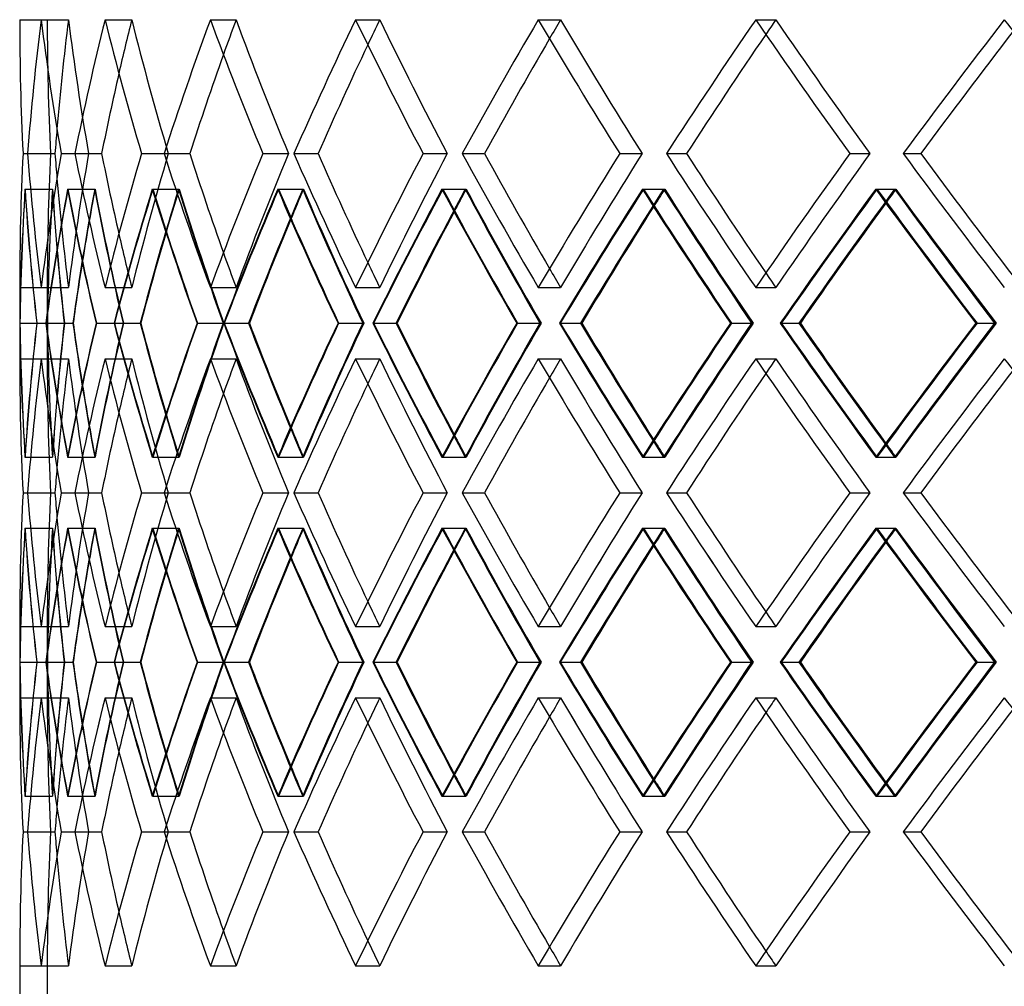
# Model space of a CAD drawing. Header units: millimetres. Extents: x -380 to 380, y -180 to 181.
# Tile 3 of 13: x -246 to -157, y -1 to 87. Entities that reach past the tile are written whole.
import ezdxf

# ---------------------------------------------------------------- set-up
doc = ezdxf.new("R2010")
doc.units = ezdxf.units.MM
doc.layers.add('HIDDEN', color=7, linetype='Continuous')
doc.layers.add('THICK', color=7, linetype='Continuous')

msp = doc.modelspace()

# ---------------------------------------------------------------- linework, layer by layer
at = {"layer": 'HIDDEN'}
for p, q in [((-246.25, 86.769), (-243.75, 86.769)), ((-244.308, 86.769), (-241.828, 86.769)), ((-244.308, 86.769), (-241.828, 86.769)), ((-238.514, 86.769), (-236.092, 86.769)), ((-238.514, 86.769), (-236.092, 86.769)), ((-228.957, 86.769), (-226.633, 86.769)), ((-228.957, 86.769), (-226.633, 86.769)), ((-215.791, 86.769), (-213.6, 86.769)), ((-215.791, 86.769), (-213.6, 86.769)), ((-199.22, 86.769), (-197.198, 86.769)), ((-199.22, 86.769), (-197.198, 86.769)), ((-179.509, 86.769), (-177.686, 86.769)), ((-179.509, 86.769), (-177.686, 86.769)), ((-245.95, 74.617), (-243.447, 74.617)), ((-245.95, 74.617), (-243.447, 74.617)), ((-245.534, 74.617), (-243.05, 74.617)), ((-242.488, 74.617), (-240.004, 74.617)), ((-242.488, 74.617), (-240.004, 74.617)), ((-241.245, 74.617), (-238.821, 74.617)), ((-235.201, 74.617), (-232.776, 74.617)), ((-235.201, 74.617), (-232.776, 74.617)), ((-233.152, 74.617), (-230.825, 74.617)), ((-224.205, 74.617), (-221.878, 74.617)), ((-224.205, 74.617), (-221.878, 74.617)), ((-221.382, 74.617), (-219.188, 74.617)), ((-209.673, 74.617), (-207.48, 74.617)), ((-209.673, 74.617), (-207.48, 74.617)), ((-206.121, 74.617), (-204.096, 74.617)), ((-191.835, 74.617), (-189.81, 74.617)), ((-191.835, 74.617), (-189.81, 74.617)), ((-187.609, 74.617), (-185.784, 74.617)), ((-170.971, 74.617), (-169.146, 74.617)), ((-170.971, 74.617), (-169.146, 74.617)), ((-166.138, 74.617), (-164.542, 74.617)), ((-245.769, 71.386), (-243.264, 71.386)), ((-245.759, 71.386), (-243.274, 71.386)), ((-241.903, 71.386), (-239.418, 71.386)), ((-241.873, 71.386), (-239.447, 71.386)), ((-234.222, 71.386), (-231.796, 71.386)), ((-234.173, 71.386), (-231.844, 71.386)), ((-222.847, 71.386), (-220.518, 71.386)), ((-222.78, 71.386), (-220.585, 71.386)), ((-207.958, 71.386), (-205.763, 71.386)), ((-207.873, 71.386), (-205.847, 71.386)), ((-189.789, 71.386), (-187.763, 71.386)), ((-189.689, 71.386), (-187.863, 71.386)), ((-168.627, 71.386), (-166.801, 71.386)), ((-168.512, 71.386), (-166.915, 71.386)), ((-246.25, 62.464), (-243.75, 62.464)), ((-244.308, 62.464), (-241.828, 62.464)), ((-244.308, 62.464), (-241.828, 62.464)), ((-243.75, 62.464), (-243.75, 56.002)), ((-238.514, 62.464), (-236.092, 62.464)), ((-238.514, 62.464), (-236.092, 62.464)), ((-228.957, 62.464), (-226.633, 62.464)), ((-228.957, 62.464), (-226.633, 62.464)), ((-215.791, 62.464), (-213.6, 62.464)), ((-215.791, 62.464), (-213.6, 62.464)), ((-199.22, 62.464), (-197.198, 62.464)), ((-199.22, 62.464), (-197.198, 62.464)), ((-179.509, 62.464), (-177.686, 62.464)), ((-179.509, 62.464), (-177.686, 62.464)), ((-246.227, 59.233), (-243.731, 59.233)), ((-244.706, 59.233), (-243.729, 59.233)), ((-244.706, 59.233), (-242.19, 59.233)), ((-244.692, 59.233), (-242.212, 59.233)), ((-243.866, 59.233), (-241.429, 59.233)), ((-239.325, 59.233), (-236.829, 59.233)), ((-239.297, 59.233), (-236.875, 59.233)), ((-237.658, 59.233), (-235.319, 59.233)), ((-230.17, 59.233), (-227.733, 59.233)), ((-230.127, 59.233), (-227.803, 59.233)), ((-227.703, 59.233), (-225.498, 59.233)), ((-217.385, 59.233), (-215.046, 59.233)), ((-217.329, 59.233), (-215.138, 59.233)), ((-214.156, 59.233), (-212.121, 59.233)), ((-201.172, 59.233), (-198.967, 59.233)), ((-201.103, 59.233), (-199.08, 59.233)), ((-197.232, 59.233), (-195.398, 59.233)), ((-181.786, 59.233), (-179.751, 59.233)), ((-181.705, 59.233), (-179.882, 59.233)), ((-177.198, 59.233), (-175.594, 59.233)), ((-159.533, 59.233), (-157.699, 59.233)), ((-159.442, 59.233), (-157.848, 59.233)), ((-246.25, 56.002), (-243.75, 56.002)), ((-244.308, 56.002), (-241.828, 56.002)), ((-244.308, 56.002), (-241.828, 56.002)), ((-238.514, 56.002), (-236.092, 56.002)), ((-238.514, 56.002), (-236.092, 56.002)), ((-228.957, 56.002), (-226.633, 56.002)), ((-228.957, 56.002), (-226.633, 56.002)), ((-215.791, 56.002), (-213.6, 56.002)), ((-215.791, 56.002), (-213.6, 56.002)), ((-199.22, 56.002), (-197.198, 56.002)), ((-199.22, 56.002), (-197.198, 56.002)), ((-179.509, 56.002), (-177.686, 56.002)), ((-179.509, 56.002), (-177.686, 56.002)), ((-245.769, 47.081), (-243.264, 47.081)), ((-245.759, 47.081), (-243.274, 47.081)), ((-241.903, 47.081), (-239.418, 47.081)), ((-241.873, 47.081), (-239.447, 47.081)), ((-234.222, 47.081), (-231.796, 47.081)), ((-234.173, 47.081), (-231.844, 47.081)), ((-222.847, 47.081), (-220.518, 47.081)), ((-222.78, 47.081), (-220.585, 47.081)), ((-207.958, 47.081), (-205.763, 47.081)), ((-207.873, 47.081), (-205.847, 47.081)), ((-189.789, 47.081), (-187.763, 47.081)), ((-189.689, 47.081), (-187.863, 47.081)), ((-168.627, 47.081), (-166.801, 47.081)), ((-168.512, 47.081), (-166.915, 47.081)), ((-245.95, 43.85), (-243.447, 43.85)), ((-245.95, 43.85), (-243.447, 43.85)), ((-245.534, 43.85), (-243.05, 43.85)), ((-242.488, 43.85), (-240.004, 43.85)), ((-242.488, 43.85), (-240.004, 43.85)), ((-241.245, 43.85), (-238.821, 43.85)), ((-235.201, 43.85), (-232.776, 43.85)), ((-235.201, 43.85), (-232.776, 43.85)), ((-233.152, 43.85), (-230.825, 43.85)), ((-224.205, 43.85), (-221.878, 43.85)), ((-224.205, 43.85), (-221.878, 43.85)), ((-221.382, 43.85), (-219.188, 43.85)), ((-209.673, 43.85), (-207.48, 43.85)), ((-209.673, 43.85), (-207.48, 43.85)), ((-206.121, 43.85), (-204.096, 43.85)), ((-191.835, 43.85), (-189.81, 43.85)), ((-191.835, 43.85), (-189.81, 43.85)), ((-187.609, 43.85), (-185.784, 43.85)), ((-170.971, 43.85), (-169.146, 43.85)), ((-170.971, 43.85), (-169.146, 43.85)), ((-166.138, 43.85), (-164.542, 43.85)), ((-245.769, 40.619), (-243.264, 40.619)), ((-245.759, 40.619), (-243.274, 40.619)), ((-241.903, 40.619), (-239.418, 40.619)), ((-241.873, 40.619), (-239.447, 40.619)), ((-234.222, 40.619), (-231.796, 40.619)), ((-234.173, 40.619), (-231.844, 40.619)), ((-222.847, 40.619), (-220.518, 40.619)), ((-222.78, 40.619), (-220.585, 40.619)), ((-207.958, 40.619), (-205.763, 40.619)), ((-207.873, 40.619), (-205.847, 40.619)), ((-189.789, 40.619), (-187.763, 40.619)), ((-189.689, 40.619), (-187.863, 40.619)), ((-168.627, 40.619), (-166.801, 40.619)), ((-168.512, 40.619), (-166.915, 40.619)), ((-246.25, 31.698), (-243.75, 31.698)), ((-244.308, 31.698), (-241.828, 31.698)), ((-244.308, 31.698), (-241.828, 31.698)), ((-243.75, 31.698), (-243.75, 25.236)), ((-238.514, 31.698), (-236.092, 31.698)), ((-238.514, 31.698), (-236.092, 31.698)), ((-228.957, 31.698), (-226.633, 31.698)), ((-228.957, 31.698), (-226.633, 31.698)), ((-215.791, 31.698), (-213.6, 31.698)), ((-215.791, 31.698), (-213.6, 31.698)), ((-199.22, 31.698), (-197.198, 31.698)), ((-199.22, 31.698), (-197.198, 31.698)), ((-179.509, 31.698), (-177.686, 31.698)), ((-179.509, 31.698), (-177.686, 31.698)), ((-246.227, 28.467), (-243.731, 28.467)), ((-244.706, 28.467), (-243.729, 28.467)), ((-244.706, 28.467), (-242.19, 28.467)), ((-244.692, 28.467), (-242.212, 28.467)), ((-243.866, 28.467), (-241.429, 28.467)), ((-239.325, 28.467), (-236.829, 28.467)), ((-239.297, 28.467), (-236.875, 28.467)), ((-237.658, 28.467), (-235.319, 28.467)), ((-230.17, 28.467), (-227.733, 28.467)), ((-230.127, 28.467), (-227.803, 28.467)), ((-227.703, 28.467), (-225.498, 28.467)), ((-217.385, 28.467), (-215.046, 28.467)), ((-217.329, 28.467), (-215.138, 28.467)), ((-214.156, 28.467), (-212.121, 28.467)), ((-201.172, 28.467), (-198.967, 28.467)), ((-201.103, 28.467), (-199.08, 28.467)), ((-197.232, 28.467), (-195.398, 28.467)), ((-181.786, 28.467), (-179.751, 28.467)), ((-181.705, 28.467), (-179.882, 28.467)), ((-177.198, 28.467), (-175.594, 28.467)), ((-159.533, 28.467), (-157.699, 28.467)), ((-159.442, 28.467), (-157.848, 28.467)), ((-246.25, 25.236), (-243.75, 25.236)), ((-244.308, 25.236), (-241.828, 25.236)), ((-244.308, 25.236), (-241.828, 25.236)), ((-238.514, 25.236), (-236.092, 25.236)), ((-238.514, 25.236), (-236.092, 25.236)), ((-228.957, 25.236), (-226.633, 25.236)), ((-228.957, 25.236), (-226.633, 25.236)), ((-215.791, 25.236), (-213.6, 25.236)), ((-215.791, 25.236), (-213.6, 25.236)), ((-199.22, 25.236), (-197.198, 25.236)), ((-199.22, 25.236), (-197.198, 25.236)), ((-179.509, 25.236), (-177.686, 25.236)), ((-179.509, 25.236), (-177.686, 25.236)), ((-245.769, 16.314), (-243.264, 16.314)), ((-245.759, 16.314), (-243.274, 16.314)), ((-241.903, 16.314), (-239.418, 16.314)), ((-241.873, 16.314), (-239.447, 16.314)), ((-234.222, 16.314), (-231.796, 16.314)), ((-234.173, 16.314), (-231.844, 16.314)), ((-222.847, 16.314), (-220.518, 16.314)), ((-222.78, 16.314), (-220.585, 16.314)), ((-207.958, 16.314), (-205.763, 16.314)), ((-207.873, 16.314), (-205.847, 16.314)), ((-189.789, 16.314), (-187.763, 16.314)), ((-189.689, 16.314), (-187.863, 16.314)), ((-168.627, 16.314), (-166.801, 16.314)), ((-168.512, 16.314), (-166.915, 16.314)), ((-245.95, 13.083), (-243.447, 13.083)), ((-245.95, 13.083), (-243.447, 13.083)), ((-245.534, 13.083), (-243.05, 13.083)), ((-242.488, 13.083), (-240.004, 13.083)), ((-242.488, 13.083), (-240.004, 13.083)), ((-241.245, 13.083), (-238.821, 13.083)), ((-235.201, 13.083), (-232.776, 13.083)), ((-235.201, 13.083), (-232.776, 13.083)), ((-233.152, 13.083), (-230.825, 13.083)), ((-224.205, 13.083), (-221.878, 13.083)), ((-224.205, 13.083), (-221.878, 13.083)), ((-221.382, 13.083), (-219.188, 13.083)), ((-209.673, 13.083), (-207.48, 13.083)), ((-209.673, 13.083), (-207.48, 13.083)), ((-206.121, 13.083), (-204.096, 13.083)), ((-191.835, 13.083), (-189.81, 13.083)), ((-191.835, 13.083), (-189.81, 13.083)), ((-187.609, 13.083), (-185.784, 13.083)), ((-170.971, 13.083), (-169.146, 13.083)), ((-170.971, 13.083), (-169.146, 13.083)), ((-166.138, 13.083), (-164.542, 13.083)), ((-246.25, 0.931), (-243.75, 0.931)), ((-244.308, 0.931), (-241.828, 0.931)), ((-244.308, 0.931), (-241.828, 0.931)), ((-243.75, 0.931), (-243.75, -2.8)), ((-238.514, 0.931), (-236.092, 0.931)), ((-238.514, 0.931), (-236.092, 0.931)), ((-228.957, 0.931), (-226.633, 0.931)), ((-228.957, 0.931), (-226.633, 0.931)), ((-215.791, 0.931), (-213.6, 0.931)), ((-215.791, 0.931), (-213.6, 0.931)), ((-199.22, 0.931), (-197.198, 0.931)), ((-199.22, 0.931), (-197.198, 0.931)), ((-179.509, 0.931), (-177.686, 0.931)), ((-179.509, 0.931), (-177.686, 0.931))]:
    msp.add_line(p, q, dxfattribs=at)
for centre, major_axis, ratio, start_param, end_param in [((0, 86.769), (184.715, 184.715), 0.881619, 2.293363, 2.342732), ((0, 86.769), (243.75, 0), 1, -3.141593, -3.091717), ((0, 86.769), (243.75, 0), 1, 3.141593, 3.191468), ((0, 86.769), (-182.84, -182.84), 0.881619, -0.84823, -0.807592), ((0, 86.769), (-182.84, 182.84), 0.881619, 0.84823, 0.898106), ((0, 86.769), (182.84, -182.84), 0.881619, -2.293363, -2.243487), ((0, 86.769), (194.576, 194.576), 0.77568, 2.230531, 2.2799), ((0, 86.769), (-192.6, -192.6), 0.77568, -0.911062, -0.891084), ((0, 86.769), (-192.6, 192.6), 0.77568, 0.911062, 0.960938), ((0, 86.769), (192.6, -192.6), 0.77568, -2.230531, -2.180655), ((0, 86.769), (203.669, 203.669), 0.679599, 2.167699, 2.217068), ((0, 86.769), (-201.601, -201.601), 0.679599, -0.973894, -0.96094), ((0, 86.769), (-201.601, 201.601), 0.679599, 0.973894, 1.02377), ((0, 86.769), (201.601, -201.601), 0.679599, -2.167699, -2.117823), ((0, 86.769), (211.958, 211.958), 0.591398, 2.104867, 2.154236), ((0, 86.769), (-209.806, -209.806), 0.591398, -1.036726, -1.027397), ((0, 86.769), (-209.806, 209.806), 0.591398, 1.036726, 1.086601), ((0, 86.769), (209.806, -209.806), 0.591398, -2.104867, -2.054991), ((0, 86.769), (219.41, 219.41), 0.509525, 2.042035, 2.091404), ((0, 86.769), (-217.183, -217.183), 0.509525, -1.099557, -1.092499), ((0, 86.769), (-217.183, 217.183), 0.509525, 1.099557, 1.149433), ((0, 86.769), (217.183, -217.183), 0.509525, -2.042035, -1.992159), ((0, 86.769), (225.997, 225.997), 0.432739, 1.979203, 2.028572), ((0, 86.769), (-223.703, -223.703), 0.432739, -1.162389, -1.156928), ((0, 86.769), (-223.703, 223.703), 0.432739, 1.162389, 1.212265), ((0, 86.769), (223.703, -223.703), 0.432739, -1.979203, -1.929328), ((0, 86.769), (231.692, 231.692), 0.360022, 1.916372, 1.965741), ((0, 62.464), (184.715, -184.715), 0.881619, -2.342732, -2.293363), ((0, 62.464), (-243.75, 0), 1, -0.049876, 0), ((0, 62.464), (-243.75, 0), 1, -0.049876, 0), ((0, 62.464), (-182.84, -182.84), 0.881619, -0.898106, -0.84823), ((0, 62.464), (182.84, 182.84), 0.881619, 2.243487, 2.293363), ((0, 62.464), (194.576, -194.576), 0.77568, -2.2799, -2.230531), ((0, 62.464), (-192.6, -192.6), 0.77568, -0.960938, -0.911062), ((0, 62.464), (192.6, 192.6), 0.77568, 2.180655, 2.230531), ((0, 62.464), (203.669, -203.669), 0.679599, -2.217068, -2.167699), ((0, 62.464), (-201.601, -201.601), 0.679599, -1.02377, -0.973894), ((0, 62.464), (201.601, 201.601), 0.679599, 2.117823, 2.167699), ((0, 62.464), (211.958, -211.958), 0.591398, -2.154236, -2.104867), ((0, 62.464), (-209.806, -209.806), 0.591398, -1.086601, -1.036726), ((0, 62.464), (209.806, 209.806), 0.591398, 2.054991, 2.104867), ((0, 62.464), (219.41, -219.41), 0.509525, -2.091404, -2.042035), ((0, 62.464), (-217.183, -217.183), 0.509525, -1.149433, -1.099557), ((0, 62.464), (217.183, 217.183), 0.509525, 1.992159, 2.042035), ((0, 62.464), (225.997, -225.997), 0.432739, -2.028572, -1.979203), ((0, 62.464), (-223.703, -223.703), 0.432739, -1.212265, -1.162389), ((0, 62.464), (223.703, 223.703), 0.432739, 1.929328, 1.979203), ((0, 62.464), (231.692, -231.692), 0.360022, -1.965741, -1.916372), ((0, 62.464), (-182.84, 182.84), 0.881619, 0.807592, 0.84823), ((0, 86.769), (184.715, 184.715), 0.881619, 2.355874, 2.405416), ((0, 56.002), (184.715, -184.715), 0.881619, -2.355874, -2.306484), ((0, 86.769), (194.576, 194.576), 0.77568, 2.293042, 2.342585), ((0, 86.769), (182.84, 182.84), 0.881619, 2.356516, 2.406571), ((0, 56.002), (243.75, 0), 1, 3.07844, 3.128336), ((0, 56.002), (182.84, -182.84), 0.881619, -2.356516, -2.306619), ((0, 86.769), (243.75, 0), 1, -3.07844, -3.028385), ((0, 56.002), (194.576, -194.576), 0.77568, -2.293042, -2.243653), ((0, 86.769), (192.6, 192.6), 0.77568, 2.293684, 2.343739), ((0, 56.002), (-182.84, -182.84), 0.881619, -0.911383, -0.88419), ((0, 56.002), (192.6, -192.6), 0.77568, -2.293684, -2.243787), ((0, 86.769), (-182.84, 182.84), 0.881619, 0.911383, 0.961438), ((0, 86.769), (203.669, 203.669), 0.679599, 2.23021, 2.279753), ((0, 86.769), (201.601, 201.601), 0.679599, 2.230852, 2.280907), ((0, 56.002), (203.669, -203.669), 0.679599, -2.23021, -2.180821), ((0, 56.002), (-192.6, -192.6), 0.77568, -0.974215, -0.958115), ((0, 56.002), (201.601, -201.601), 0.679599, -2.230852, -2.180955), ((0, 86.769), (-192.6, 192.6), 0.77568, 0.974215, 1.02427), ((0, 86.769), (211.958, 211.958), 0.591398, 2.167378, 2.216921), ((0, 86.769), (209.806, 209.806), 0.591398, 2.16802, 2.218075), ((0, 56.002), (211.958, -211.958), 0.591398, -2.167378, -2.117989), ((0, 56.002), (-201.601, -201.601), 0.679599, -1.037047, -1.025829), ((0, 56.002), (209.806, -209.806), 0.591398, -2.16802, -2.118123), ((0, 86.769), (-201.601, 201.601), 0.679599, 1.037047, 1.087102), ((0, 86.769), (219.41, 219.41), 0.509525, 2.104546, 2.154089), ((0, 86.769), (217.183, 217.183), 0.509525, 2.105188, 2.155243), ((0, 56.002), (219.41, -219.41), 0.509525, -2.104546, -2.055157), ((0, 56.002), (-209.806, -209.806), 0.591398, -1.099879, -1.091477), ((0, 56.002), (217.183, -217.183), 0.509525, -2.105188, -2.055292), ((0, 86.769), (-209.806, 209.806), 0.591398, 1.099879, 1.149933), ((0, 86.769), (225.997, 225.997), 0.432739, 2.041714, 2.091257), ((0, 86.769), (223.703, 223.703), 0.432739, 2.042356, 2.092411), ((0, 56.002), (225.997, -225.997), 0.432739, -2.041714, -1.992325), ((0, 56.002), (-217.183, -217.183), 0.509525, -1.162711, -1.15619), ((0, 56.002), (223.703, -223.703), 0.432739, -2.042356, -1.99246), ((0, 86.769), (-217.183, 217.183), 0.509525, 1.162711, 1.212765), ((0, 86.769), (231.692, 231.692), 0.360022, 1.978883, 2.028425), ((0, 86.769), (229.34, 229.34), 0.360022, 1.979525, 2.029579), ((0, 56.002), (231.692, -231.692), 0.360022, -1.978883, -1.929493), ((0, 56.002), (-223.703, -223.703), 0.432739, -1.225542, -1.220405), ((0, 56.002), (229.34, -229.34), 0.360022, -1.979525, -1.929628), ((0, 86.769), (-223.703, 223.703), 0.432739, 1.225542, 1.275597), ((0, 62.464), (-192.6, 192.6), 0.77568, 0.891084, 0.911062), ((0, 62.464), (-201.601, 201.601), 0.679599, 0.96094, 0.973894), ((0, 62.464), (-209.806, 209.806), 0.591398, 1.027397, 1.036726), ((0, 62.464), (-217.183, 217.183), 0.509525, 1.092499, 1.099557), ((0, 62.464), (-223.703, 223.703), 0.432739, 1.156928, 1.162389), ((0, 31.698), (184.715, -184.715), 0.881619, -2.405416, -2.355874), ((0, 62.464), (184.715, 184.715), 0.881619, 2.306484, 2.355874), ((0, 31.698), (194.576, -194.576), 0.77568, -2.342585, -2.293042), ((0, 31.698), (182.84, -182.84), 0.881619, -2.406571, -2.356516), ((0, 62.464), (-243.75, 0), 1, 0.013256, 0.063153), ((0, 62.464), (182.84, 182.84), 0.881619, 2.306619, 2.356516), ((0, 31.698), (-243.75, 0), 1, -0.113208, -0.063153), ((0, 62.464), (194.576, 194.576), 0.77568, 2.243653, 2.293042), ((0, 31.698), (192.6, -192.6), 0.77568, -2.343739, -2.293684), ((0, 62.464), (192.6, 192.6), 0.77568, 2.243787, 2.293684), ((0, 31.698), (-182.84, -182.84), 0.881619, -0.961438, -0.911383), ((0, 31.698), (203.669, -203.669), 0.679599, -2.279753, -2.23021), ((0, 31.698), (201.601, -201.601), 0.679599, -2.280907, -2.230852), ((0, 62.464), (203.669, 203.669), 0.679599, 2.180821, 2.23021), ((0, 62.464), (201.601, 201.601), 0.679599, 2.180955, 2.230852), ((0, 31.698), (-192.6, -192.6), 0.77568, -1.02427, -0.974215), ((0, 31.698), (211.958, -211.958), 0.591398, -2.216921, -2.167378), ((0, 31.698), (209.806, -209.806), 0.591398, -2.218075, -2.16802), ((0, 62.464), (211.958, 211.958), 0.591398, 2.117989, 2.167378), ((0, 62.464), (209.806, 209.806), 0.591398, 2.118123, 2.16802), ((0, 31.698), (-201.601, -201.601), 0.679599, -1.087102, -1.037047), ((0, 31.698), (219.41, -219.41), 0.509525, -2.154089, -2.104546), ((0, 31.698), (217.183, -217.183), 0.509525, -2.155243, -2.105188), ((0, 62.464), (219.41, 219.41), 0.509525, 2.055157, 2.104546), ((0, 62.464), (217.183, 217.183), 0.509525, 2.055292, 2.105188), ((0, 31.698), (-209.806, -209.806), 0.591398, -1.149933, -1.099879), ((0, 31.698), (225.997, -225.997), 0.432739, -2.091257, -2.041714), ((0, 31.698), (223.703, -223.703), 0.432739, -2.092411, -2.042356), ((0, 62.464), (225.997, 225.997), 0.432739, 1.992325, 2.041714), ((0, 62.464), (223.703, 223.703), 0.432739, 1.99246, 2.042356), ((0, 31.698), (-217.183, -217.183), 0.509525, -1.212765, -1.162711), ((0, 31.698), (231.692, -231.692), 0.360022, -2.028425, -1.978883), ((0, 31.698), (229.34, -229.34), 0.360022, -2.029579, -1.979525), ((0, 62.464), (231.692, 231.692), 0.360022, 1.929493, 1.978883), ((0, 62.464), (229.34, 229.34), 0.360022, 1.929628, 1.979525), ((0, 31.698), (-223.703, -223.703), 0.432739, -1.275597, -1.225542), ((0, 56.002), (184.715, 184.715), 0.881619, 2.293363, 2.342732), ((0, 56.002), (243.75, 0), 1, -3.141593, -3.091717), ((0, 56.002), (243.75, 0), 1, 3.141593, 3.191468), ((0, 56.002), (-182.84, -182.84), 0.881619, -0.84823, -0.807592), ((0, 56.002), (-182.84, 182.84), 0.881619, 0.84823, 0.898106), ((0, 56.002), (182.84, -182.84), 0.881619, -2.293363, -2.243487), ((0, 56.002), (194.576, 194.576), 0.77568, 2.230531, 2.2799), ((0, 56.002), (-192.6, -192.6), 0.77568, -0.911062, -0.891084), ((0, 56.002), (-192.6, 192.6), 0.77568, 0.911062, 0.960938), ((0, 56.002), (192.6, -192.6), 0.77568, -2.230531, -2.180655), ((0, 56.002), (203.669, 203.669), 0.679599, 2.167699, 2.217068), ((0, 56.002), (-201.601, -201.601), 0.679599, -0.973894, -0.96094), ((0, 56.002), (-201.601, 201.601), 0.679599, 0.973894, 1.02377), ((0, 56.002), (201.601, -201.601), 0.679599, -2.167699, -2.117823), ((0, 56.002), (211.958, 211.958), 0.591398, 2.104867, 2.154236), ((0, 56.002), (-209.806, -209.806), 0.591398, -1.036726, -1.027397), ((0, 56.002), (-209.806, 209.806), 0.591398, 1.036726, 1.086601), ((0, 56.002), (209.806, -209.806), 0.591398, -2.104867, -2.054991), ((0, 56.002), (219.41, 219.41), 0.509525, 2.042035, 2.091404), ((0, 56.002), (-217.183, -217.183), 0.509525, -1.099557, -1.092499), ((0, 56.002), (-217.183, 217.183), 0.509525, 1.099557, 1.149433), ((0, 56.002), (217.183, -217.183), 0.509525, -2.042035, -1.992159), ((0, 56.002), (225.997, 225.997), 0.432739, 1.979203, 2.028572), ((0, 56.002), (-223.703, -223.703), 0.432739, -1.162389, -1.156928), ((0, 56.002), (-223.703, 223.703), 0.432739, 1.162389, 1.212265), ((0, 56.002), (223.703, -223.703), 0.432739, -1.979203, -1.929328), ((0, 56.002), (231.692, 231.692), 0.360022, 1.916372, 1.965741), ((0, 62.464), (-182.84, 182.84), 0.881619, 0.88419, 0.911383), ((0, 62.464), (-192.6, 192.6), 0.77568, 0.958115, 0.974215), ((0, 62.464), (-201.601, 201.601), 0.679599, 1.025829, 1.037047), ((0, 62.464), (-209.806, 209.806), 0.591398, 1.091477, 1.099879), ((0, 62.464), (-217.183, 217.183), 0.509525, 1.15619, 1.162711), ((0, 62.464), (-223.703, 223.703), 0.432739, 1.220405, 1.225542), ((0, 31.698), (184.715, -184.715), 0.881619, -2.342732, -2.293363), ((0, 31.698), (-243.75, 0), 1, -0.049876, 0), ((0, 31.698), (-243.75, 0), 1, -0.049876, 0), ((0, 31.698), (-182.84, -182.84), 0.881619, -0.898106, -0.84823), ((0, 31.698), (182.84, 182.84), 0.881619, 2.243487, 2.293363), ((0, 31.698), (194.576, -194.576), 0.77568, -2.2799, -2.230531), ((0, 31.698), (-192.6, -192.6), 0.77568, -0.960938, -0.911062), ((0, 31.698), (192.6, 192.6), 0.77568, 2.180655, 2.230531), ((0, 31.698), (203.669, -203.669), 0.679599, -2.217068, -2.167699), ((0, 31.698), (-201.601, -201.601), 0.679599, -1.02377, -0.973894), ((0, 31.698), (201.601, 201.601), 0.679599, 2.117823, 2.167699), ((0, 31.698), (211.958, -211.958), 0.591398, -2.154236, -2.104867), ((0, 31.698), (-209.806, -209.806), 0.591398, -1.086601, -1.036726), ((0, 31.698), (209.806, 209.806), 0.591398, 2.054991, 2.104867), ((0, 31.698), (219.41, -219.41), 0.509525, -2.091404, -2.042035), ((0, 31.698), (-217.183, -217.183), 0.509525, -1.149433, -1.099557), ((0, 31.698), (217.183, 217.183), 0.509525, 1.992159, 2.042035), ((0, 31.698), (225.997, -225.997), 0.432739, -2.028572, -1.979203), ((0, 31.698), (-223.703, -223.703), 0.432739, -1.212265, -1.162389), ((0, 31.698), (223.703, 223.703), 0.432739, 1.929328, 1.979203), ((0, 31.698), (231.692, -231.692), 0.360022, -1.965741, -1.916372), ((0, 31.698), (-182.84, 182.84), 0.881619, 0.807592, 0.84823), ((0, 56.002), (184.715, 184.715), 0.881619, 2.355874, 2.405416), ((0, 25.236), (184.715, -184.715), 0.881619, -2.355874, -2.306484), ((0, 56.002), (194.576, 194.576), 0.77568, 2.293042, 2.342585), ((0, 56.002), (182.84, 182.84), 0.881619, 2.356516, 2.406571), ((0, 25.236), (243.75, 0), 1, 3.07844, 3.128336), ((0, 25.236), (182.84, -182.84), 0.881619, -2.356516, -2.306619), ((0, 56.002), (243.75, 0), 1, -3.07844, -3.028385), ((0, 25.236), (194.576, -194.576), 0.77568, -2.293042, -2.243653), ((0, 56.002), (192.6, 192.6), 0.77568, 2.293684, 2.343739), ((0, 25.236), (-182.84, -182.84), 0.881619, -0.911383, -0.88419), ((0, 25.236), (192.6, -192.6), 0.77568, -2.293684, -2.243787), ((0, 56.002), (-182.84, 182.84), 0.881619, 0.911383, 0.961438), ((0, 56.002), (203.669, 203.669), 0.679599, 2.23021, 2.279753), ((0, 56.002), (201.601, 201.601), 0.679599, 2.230852, 2.280907), ((0, 25.236), (203.669, -203.669), 0.679599, -2.23021, -2.180821), ((0, 25.236), (-192.6, -192.6), 0.77568, -0.974215, -0.958115), ((0, 25.236), (201.601, -201.601), 0.679599, -2.230852, -2.180955), ((0, 56.002), (-192.6, 192.6), 0.77568, 0.974215, 1.02427), ((0, 56.002), (211.958, 211.958), 0.591398, 2.167378, 2.216921), ((0, 56.002), (209.806, 209.806), 0.591398, 2.16802, 2.218075), ((0, 25.236), (211.958, -211.958), 0.591398, -2.167378, -2.117989), ((0, 25.236), (-201.601, -201.601), 0.679599, -1.037047, -1.025829), ((0, 25.236), (209.806, -209.806), 0.591398, -2.16802, -2.118123), ((0, 56.002), (-201.601, 201.601), 0.679599, 1.037047, 1.087102), ((0, 56.002), (219.41, 219.41), 0.509525, 2.104546, 2.154089), ((0, 56.002), (217.183, 217.183), 0.509525, 2.105188, 2.155243), ((0, 25.236), (219.41, -219.41), 0.509525, -2.104546, -2.055157), ((0, 25.236), (-209.806, -209.806), 0.591398, -1.099879, -1.091477), ((0, 25.236), (217.183, -217.183), 0.509525, -2.105188, -2.055292), ((0, 56.002), (-209.806, 209.806), 0.591398, 1.099879, 1.149933), ((0, 56.002), (225.997, 225.997), 0.432739, 2.041714, 2.091257), ((0, 56.002), (223.703, 223.703), 0.432739, 2.042356, 2.092411), ((0, 25.236), (225.997, -225.997), 0.432739, -2.041714, -1.992325), ((0, 25.236), (-217.183, -217.183), 0.509525, -1.162711, -1.15619), ((0, 25.236), (223.703, -223.703), 0.432739, -2.042356, -1.99246), ((0, 56.002), (-217.183, 217.183), 0.509525, 1.162711, 1.212765), ((0, 56.002), (231.692, 231.692), 0.360022, 1.978883, 2.028425), ((0, 56.002), (229.34, 229.34), 0.360022, 1.979525, 2.029579), ((0, 25.236), (231.692, -231.692), 0.360022, -1.978883, -1.929493), ((0, 25.236), (-223.703, -223.703), 0.432739, -1.225542, -1.220405), ((0, 25.236), (229.34, -229.34), 0.360022, -1.979525, -1.929628), ((0, 56.002), (-223.703, 223.703), 0.432739, 1.225542, 1.275597), ((0, 31.698), (-192.6, 192.6), 0.77568, 0.891084, 0.911062), ((0, 31.698), (-201.601, 201.601), 0.679599, 0.96094, 0.973894), ((0, 31.698), (-209.806, 209.806), 0.591398, 1.027397, 1.036726), ((0, 31.698), (-217.183, 217.183), 0.509525, 1.092499, 1.099557), ((0, 31.698), (-223.703, 223.703), 0.432739, 1.156928, 1.162389), ((0, 0.931), (184.715, -184.715), 0.881619, -2.405416, -2.355874), ((0, 31.698), (184.715, 184.715), 0.881619, 2.306484, 2.355874), ((0, 0.931), (194.576, -194.576), 0.77568, -2.342585, -2.293042), ((0, 0.931), (182.84, -182.84), 0.881619, -2.406571, -2.356516), ((0, 31.698), (-243.75, 0), 1, 0.013256, 0.063153), ((0, 31.698), (182.84, 182.84), 0.881619, 2.306619, 2.356516), ((0, 0.931), (-243.75, 0), 1, -0.113208, -0.063153), ((0, 31.698), (194.576, 194.576), 0.77568, 2.243653, 2.293042), ((0, 0.931), (192.6, -192.6), 0.77568, -2.343739, -2.293684), ((0, 31.698), (192.6, 192.6), 0.77568, 2.243787, 2.293684), ((0, 0.931), (-182.84, -182.84), 0.881619, -0.961438, -0.911383), ((0, 0.931), (203.669, -203.669), 0.679599, -2.279753, -2.23021), ((0, 0.931), (201.601, -201.601), 0.679599, -2.280907, -2.230852), ((0, 31.698), (203.669, 203.669), 0.679599, 2.180821, 2.23021), ((0, 31.698), (201.601, 201.601), 0.679599, 2.180955, 2.230852), ((0, 0.931), (-192.6, -192.6), 0.77568, -1.02427, -0.974215), ((0, 0.931), (211.958, -211.958), 0.591398, -2.216921, -2.167378), ((0, 0.931), (209.806, -209.806), 0.591398, -2.218075, -2.16802), ((0, 31.698), (211.958, 211.958), 0.591398, 2.117989, 2.167378), ((0, 31.698), (209.806, 209.806), 0.591398, 2.118123, 2.16802), ((0, 0.931), (-201.601, -201.601), 0.679599, -1.087102, -1.037047), ((0, 0.931), (219.41, -219.41), 0.509525, -2.154089, -2.104546), ((0, 0.931), (217.183, -217.183), 0.509525, -2.155243, -2.105188), ((0, 31.698), (219.41, 219.41), 0.509525, 2.055157, 2.104546), ((0, 31.698), (217.183, 217.183), 0.509525, 2.055292, 2.105188), ((0, 0.931), (-209.806, -209.806), 0.591398, -1.149933, -1.099879), ((0, 0.931), (225.997, -225.997), 0.432739, -2.091257, -2.041714), ((0, 0.931), (223.703, -223.703), 0.432739, -2.092411, -2.042356), ((0, 31.698), (225.997, 225.997), 0.432739, 1.992325, 2.041714), ((0, 31.698), (223.703, 223.703), 0.432739, 1.99246, 2.042356), ((0, 0.931), (-217.183, -217.183), 0.509525, -1.212765, -1.162711), ((0, 0.931), (231.692, -231.692), 0.360022, -2.028425, -1.978883), ((0, 0.931), (229.34, -229.34), 0.360022, -2.029579, -1.979525), ((0, 31.698), (231.692, 231.692), 0.360022, 1.929493, 1.978883), ((0, 31.698), (229.34, 229.34), 0.360022, 1.929628, 1.979525), ((0, 0.931), (-223.703, -223.703), 0.432739, -1.275597, -1.225542), ((0, 25.236), (184.715, 184.715), 0.881619, 2.293363, 2.342732), ((0, 25.236), (243.75, 0), 1, -3.141593, -3.091717), ((0, 25.236), (243.75, 0), 1, 3.141593, 3.191468), ((0, 25.236), (-182.84, -182.84), 0.881619, -0.84823, -0.807592), ((0, 25.236), (-182.84, 182.84), 0.881619, 0.84823, 0.898106), ((0, 25.236), (182.84, -182.84), 0.881619, -2.293363, -2.243487), ((0, 25.236), (194.576, 194.576), 0.77568, 2.230531, 2.2799), ((0, 25.236), (-192.6, -192.6), 0.77568, -0.911062, -0.891084), ((0, 25.236), (-192.6, 192.6), 0.77568, 0.911062, 0.960938), ((0, 25.236), (192.6, -192.6), 0.77568, -2.230531, -2.180655), ((0, 25.236), (203.669, 203.669), 0.679599, 2.167699, 2.217068), ((0, 25.236), (-201.601, -201.601), 0.679599, -0.973894, -0.96094), ((0, 25.236), (-201.601, 201.601), 0.679599, 0.973894, 1.02377), ((0, 25.236), (201.601, -201.601), 0.679599, -2.167699, -2.117823), ((0, 25.236), (211.958, 211.958), 0.591398, 2.104867, 2.154236), ((0, 25.236), (-209.806, -209.806), 0.591398, -1.036726, -1.027397), ((0, 25.236), (-209.806, 209.806), 0.591398, 1.036726, 1.086601), ((0, 25.236), (209.806, -209.806), 0.591398, -2.104867, -2.054991), ((0, 25.236), (219.41, 219.41), 0.509525, 2.042035, 2.091404), ((0, 25.236), (-217.183, -217.183), 0.509525, -1.099557, -1.092499), ((0, 25.236), (-217.183, 217.183), 0.509525, 1.099557, 1.149433), ((0, 25.236), (217.183, -217.183), 0.509525, -2.042035, -1.992159), ((0, 25.236), (225.997, 225.997), 0.432739, 1.979203, 2.028572), ((0, 25.236), (-223.703, -223.703), 0.432739, -1.162389, -1.156928), ((0, 25.236), (-223.703, 223.703), 0.432739, 1.162389, 1.212265), ((0, 25.236), (223.703, -223.703), 0.432739, -1.979203, -1.929328), ((0, 25.236), (231.692, 231.692), 0.360022, 1.916372, 1.965741), ((0, 31.698), (-182.84, 182.84), 0.881619, 0.88419, 0.911383), ((0, 31.698), (-192.6, 192.6), 0.77568, 0.958115, 0.974215), ((0, 31.698), (-201.601, 201.601), 0.679599, 1.025829, 1.037047), ((0, 31.698), (-209.806, 209.806), 0.591398, 1.091477, 1.099879), ((0, 31.698), (-217.183, 217.183), 0.509525, 1.15619, 1.162711), ((0, 31.698), (-223.703, 223.703), 0.432739, 1.220405, 1.225542), ((0, 0.931), (184.715, -184.715), 0.881619, -2.342732, -2.293363), ((0, 0.931), (-243.75, 0), 1, -0.049876, 0), ((0, 0.931), (-243.75, 0), 1, -0.049876, 0), ((0, 0.931), (-182.84, -182.84), 0.881619, -0.898106, -0.84823), ((0, 0.931), (182.84, 182.84), 0.881619, 2.243487, 2.293363), ((0, 0.931), (194.576, -194.576), 0.77568, -2.2799, -2.230531), ((0, 0.931), (-192.6, -192.6), 0.77568, -0.960938, -0.911062), ((0, 0.931), (192.6, 192.6), 0.77568, 2.180655, 2.230531), ((0, 0.931), (203.669, -203.669), 0.679599, -2.217068, -2.167699), ((0, 0.931), (-201.601, -201.601), 0.679599, -1.02377, -0.973894), ((0, 0.931), (201.601, 201.601), 0.679599, 2.117823, 2.167699), ((0, 0.931), (211.958, -211.958), 0.591398, -2.154236, -2.104867), ((0, 0.931), (-209.806, -209.806), 0.591398, -1.086601, -1.036726), ((0, 0.931), (209.806, 209.806), 0.591398, 2.054991, 2.104867), ((0, 0.931), (219.41, -219.41), 0.509525, -2.091404, -2.042035), ((0, 0.931), (-217.183, -217.183), 0.509525, -1.149433, -1.099557), ((0, 0.931), (217.183, 217.183), 0.509525, 1.992159, 2.042035), ((0, 0.931), (225.997, -225.997), 0.432739, -2.028572, -1.979203), ((0, 0.931), (-223.703, -223.703), 0.432739, -1.212265, -1.162389), ((0, 0.931), (223.703, 223.703), 0.432739, 1.929328, 1.979203), ((0, 0.931), (231.692, -231.692), 0.360022, -1.965741, -1.916372), ((0, 0.931), (-182.84, 182.84), 0.881619, 0.807592, 0.84823), ((0, 0.931), (-192.6, 192.6), 0.77568, 0.891084, 0.911062), ((0, 0.931), (-201.601, 201.601), 0.679599, 0.96094, 0.973894), ((0, 0.931), (-209.806, 209.806), 0.591398, 1.027397, 1.036726), ((0, 0.931), (-217.183, 217.183), 0.509525, 1.092499, 1.099557), ((0, 0.931), (-223.703, 223.703), 0.432739, 1.156928, 1.162389)]:
    msp.add_ellipse(centre, major_axis=major_axis, ratio=ratio, start_param=start_param, end_param=end_param, dxfattribs=at)
at = {"layer": 'THICK'}
for p, q in [((-245.534, 74.617), (-243.05, 74.617)), ((-241.245, 74.617), (-238.821, 74.617)), ((-233.152, 74.617), (-230.825, 74.617)), ((-221.382, 74.617), (-219.188, 74.617)), ((-206.121, 74.617), (-204.096, 74.617)), ((-187.609, 74.617), (-185.784, 74.617)), ((-166.138, 74.617), (-164.542, 74.617)), ((-246.25, 62.464), (-246.25, 56.002)), ((-246.229, 59.233), (-244.706, 59.233)), ((-243.882, 59.233), (-241.402, 59.233)), ((-237.69, 59.233), (-235.268, 59.233)), ((-227.748, 59.233), (-225.424, 59.233)), ((-214.215, 59.233), (-212.024, 59.233)), ((-197.304, 59.233), (-195.281, 59.233)), ((-177.281, 59.233), (-175.459, 59.233)), ((-245.534, 43.85), (-243.05, 43.85)), ((-241.245, 43.85), (-238.821, 43.85)), ((-233.152, 43.85), (-230.825, 43.85)), ((-221.382, 43.85), (-219.188, 43.85)), ((-206.121, 43.85), (-204.096, 43.85)), ((-187.609, 43.85), (-185.784, 43.85)), ((-166.138, 43.85), (-164.542, 43.85)), ((-246.25, 31.698), (-246.25, 25.236)), ((-246.229, 28.467), (-244.706, 28.467)), ((-243.882, 28.467), (-241.402, 28.467)), ((-237.69, 28.467), (-235.268, 28.467)), ((-227.748, 28.467), (-225.424, 28.467)), ((-214.215, 28.467), (-212.024, 28.467)), ((-197.304, 28.467), (-195.281, 28.467)), ((-177.281, 28.467), (-175.459, 28.467)), ((-245.534, 13.083), (-243.05, 13.083)), ((-241.245, 13.083), (-238.821, 13.083)), ((-233.152, 13.083), (-230.825, 13.083)), ((-221.382, 13.083), (-219.188, 13.083)), ((-206.121, 13.083), (-204.096, 13.083)), ((-187.609, 13.083), (-185.784, 13.083)), ((-166.138, 13.083), (-164.542, 13.083)), ((-246.25, 0.931), (-246.25, -7.8))]:
    msp.add_line(p, q, dxfattribs=at)
for centre, major_axis, ratio, start_param, end_param in [((0, 86.769), (0, -246.25), 1, -1.570796, -1.521427), ((0, 86.769), (0, 246.25), 1, 1.570796, 1.620165), ((0, 86.769), (-184.715, -184.715), 0.881619, -0.84823, -0.798861), ((0, 86.769), (-184.715, 184.715), 0.881619, 0.84823, 0.897599), ((0, 86.769), (-194.576, -194.576), 0.77568, -0.911062, -0.861693), ((0, 86.769), (-194.576, 194.576), 0.77568, 0.911062, 0.960431), ((0, 86.769), (-203.669, -203.669), 0.679599, -0.973894, -0.924525), ((0, 86.769), (-203.669, 203.669), 0.679599, 0.973894, 1.023263), ((0, 86.769), (-211.958, -211.958), 0.591398, -1.036726, -0.987357), ((0, 86.769), (-211.958, 211.958), 0.591398, 1.036726, 1.086095), ((0, 86.769), (-219.41, -219.41), 0.509525, -1.099557, -1.050188), ((0, 86.769), (-219.41, 219.41), 0.509525, 1.099557, 1.148926), ((0, 86.769), (-225.997, -225.997), 0.432739, -1.162389, -1.11302), ((0, 86.769), (-225.997, 225.997), 0.432739, 1.162389, 1.211758), ((0, 86.769), (-231.692, -231.692), 0.360022, -1.225221, -1.175852), ((0, 86.769), (-231.692, 231.692), 0.360022, 1.225221, 1.27459), ((0, 86.769), (-229.34, -229.34), 0.360022, -1.220979, -1.175345), ((0, 86.769), (-217.183, -217.183), 0.509525, -1.092499, -1.049682), ((0, 86.769), (-223.703, -223.703), 0.432739, -1.156928, -1.112513), ((0, 86.769), (-209.806, -209.806), 0.591398, -1.027397, -0.98685), ((0, 86.769), (-201.601, -201.601), 0.679599, -0.96094, -0.924018), ((0, 86.769), (-192.6, -192.6), 0.77568, -0.891084, -0.861186), ((0, 86.769), (-182.84, -182.84), 0.881619, -0.807592, -0.798354), ((0, 62.464), (0, 246.25), 1, 1.521427, 1.570796), ((0, 62.464), (0, -246.25), 1, -1.620165, -1.570796), ((0, 62.464), (-184.715, 184.715), 0.881619, 0.798861, 0.84823), ((0, 62.464), (-184.715, -184.715), 0.881619, -0.897599, -0.84823), ((0, 62.464), (-182.84, 182.84), 0.881619, 0.798354, 0.807592), ((0, 62.464), (-194.576, 194.576), 0.77568, 0.861693, 0.911062), ((0, 62.464), (-192.6, 192.6), 0.77568, 0.861186, 0.891084), ((0, 62.464), (-194.576, -194.576), 0.77568, -0.960431, -0.911062), ((0, 62.464), (-203.669, 203.669), 0.679599, 0.924525, 0.973894), ((0, 62.464), (-201.601, 201.601), 0.679599, 0.924018, 0.96094), ((0, 62.464), (-203.669, -203.669), 0.679599, -1.023263, -0.973894), ((0, 62.464), (-211.958, 211.958), 0.591398, 0.987357, 1.036726), ((0, 62.464), (-209.806, 209.806), 0.591398, 0.98685, 1.027397), ((0, 62.464), (-211.958, -211.958), 0.591398, -1.086095, -1.036726), ((0, 62.464), (-219.41, 219.41), 0.509525, 1.050188, 1.099557), ((0, 62.464), (-217.183, 217.183), 0.509525, 1.049682, 1.092499), ((0, 62.464), (-219.41, -219.41), 0.509525, -1.148926, -1.099557), ((0, 62.464), (-225.997, 225.997), 0.432739, 1.11302, 1.162389), ((0, 62.464), (-223.703, 223.703), 0.432739, 1.112513, 1.156928), ((0, 62.464), (-225.997, -225.997), 0.432739, -1.211758, -1.162389), ((0, 62.464), (-231.692, 231.692), 0.360022, 1.175852, 1.225221), ((0, 62.464), (-229.34, 229.34), 0.360022, 1.175345, 1.220979), ((0, 56.002), (0, -246.25), 1, -1.633307, -1.583918), ((0, 86.769), (0, 246.25), 1, 1.633307, 1.68285), ((0, 56.002), (-184.715, -184.715), 0.881619, -0.910741, -0.861352), ((0, 86.769), (-184.715, 184.715), 0.881619, 0.910741, 0.960284), ((0, 56.002), (-194.576, -194.576), 0.77568, -0.973573, -0.924184), ((0, 86.769), (-194.576, 194.576), 0.77568, 0.973573, 1.023116), ((0, 56.002), (-203.669, -203.669), 0.679599, -1.036405, -0.987015), ((0, 86.769), (-203.669, 203.669), 0.679599, 1.036405, 1.085947), ((0, 56.002), (-211.958, -211.958), 0.591398, -1.099237, -1.049847), ((0, 86.769), (-211.958, 211.958), 0.591398, 1.099237, 1.148779), ((0, 56.002), (-219.41, -219.41), 0.509525, -1.162069, -1.112679), ((0, 86.769), (-219.41, 219.41), 0.509525, 1.162069, 1.211611), ((0, 56.002), (-225.997, -225.997), 0.432739, -1.2249, -1.175511), ((0, 86.769), (-225.997, 225.997), 0.432739, 1.2249, 1.274443), ((0, 56.002), (-217.183, -217.183), 0.509525, -1.15619, -1.112814), ((0, 56.002), (-223.703, -223.703), 0.432739, -1.220405, -1.175646), ((0, 56.002), (-209.806, -209.806), 0.591398, -1.091477, -1.049982), ((0, 56.002), (-201.601, -201.601), 0.679599, -1.025829, -0.98715), ((0, 56.002), (-192.6, -192.6), 0.77568, -0.958115, -0.924318), ((0, 56.002), (-182.84, -182.84), 0.881619, -0.88419, -0.861486), ((0, 62.464), (0, 246.25), 1, 1.583918, 1.633307), ((0, 31.698), (0, -246.25), 1, -1.68285, -1.633307), ((0, 62.464), (-184.715, 184.715), 0.881619, 0.861352, 0.910741), ((0, 31.698), (-184.715, -184.715), 0.881619, -0.960284, -0.910741), ((0, 62.464), (-182.84, 182.84), 0.881619, 0.861486, 0.88419), ((0, 62.464), (-194.576, 194.576), 0.77568, 0.924184, 0.973573), ((0, 62.464), (-192.6, 192.6), 0.77568, 0.924318, 0.958115), ((0, 31.698), (-194.576, -194.576), 0.77568, -1.023116, -0.973573), ((0, 62.464), (-203.669, 203.669), 0.679599, 0.987015, 1.036405), ((0, 62.464), (-201.601, 201.601), 0.679599, 0.98715, 1.025829), ((0, 31.698), (-203.669, -203.669), 0.679599, -1.085947, -1.036405), ((0, 62.464), (-211.958, 211.958), 0.591398, 1.049847, 1.099237), ((0, 62.464), (-209.806, 209.806), 0.591398, 1.049982, 1.091477), ((0, 31.698), (-211.958, -211.958), 0.591398, -1.148779, -1.099237), ((0, 62.464), (-219.41, 219.41), 0.509525, 1.112679, 1.162069), ((0, 62.464), (-217.183, 217.183), 0.509525, 1.112814, 1.15619), ((0, 31.698), (-219.41, -219.41), 0.509525, -1.211611, -1.162069), ((0, 62.464), (-225.997, 225.997), 0.432739, 1.175511, 1.2249), ((0, 62.464), (-223.703, 223.703), 0.432739, 1.175646, 1.220405), ((0, 31.698), (-225.997, -225.997), 0.432739, -1.274443, -1.2249), ((0, 56.002), (0, -246.25), 1, -1.570796, -1.521427), ((0, 56.002), (0, 246.25), 1, 1.570796, 1.620165), ((0, 56.002), (-184.715, -184.715), 0.881619, -0.84823, -0.798861), ((0, 56.002), (-184.715, 184.715), 0.881619, 0.84823, 0.897599), ((0, 56.002), (-194.576, -194.576), 0.77568, -0.911062, -0.861693), ((0, 56.002), (-194.576, 194.576), 0.77568, 0.911062, 0.960431), ((0, 56.002), (-203.669, -203.669), 0.679599, -0.973894, -0.924525), ((0, 56.002), (-203.669, 203.669), 0.679599, 0.973894, 1.023263), ((0, 56.002), (-211.958, -211.958), 0.591398, -1.036726, -0.987357), ((0, 56.002), (-211.958, 211.958), 0.591398, 1.036726, 1.086095), ((0, 56.002), (-219.41, -219.41), 0.509525, -1.099557, -1.050188), ((0, 56.002), (-219.41, 219.41), 0.509525, 1.099557, 1.148926), ((0, 56.002), (-225.997, -225.997), 0.432739, -1.162389, -1.11302), ((0, 56.002), (-225.997, 225.997), 0.432739, 1.162389, 1.211758), ((0, 56.002), (-231.692, -231.692), 0.360022, -1.225221, -1.175852), ((0, 56.002), (-231.692, 231.692), 0.360022, 1.225221, 1.27459), ((0, 56.002), (-223.703, -223.703), 0.432739, -1.156928, -1.112513), ((0, 56.002), (-229.34, -229.34), 0.360022, -1.220979, -1.175345), ((0, 56.002), (-209.806, -209.806), 0.591398, -1.027397, -0.98685), ((0, 56.002), (-217.183, -217.183), 0.509525, -1.092499, -1.049682), ((0, 56.002), (-201.601, -201.601), 0.679599, -0.96094, -0.924018), ((0, 56.002), (-192.6, -192.6), 0.77568, -0.891084, -0.861186), ((0, 56.002), (-182.84, -182.84), 0.881619, -0.807592, -0.798354), ((0, 31.698), (0, 246.25), 1, 1.521427, 1.570796), ((0, 31.698), (0, -246.25), 1, -1.620165, -1.570796), ((0, 31.698), (-184.715, 184.715), 0.881619, 0.798861, 0.84823), ((0, 31.698), (-184.715, -184.715), 0.881619, -0.897599, -0.84823), ((0, 31.698), (-182.84, 182.84), 0.881619, 0.798354, 0.807592), ((0, 31.698), (-194.576, 194.576), 0.77568, 0.861693, 0.911062), ((0, 31.698), (-192.6, 192.6), 0.77568, 0.861186, 0.891084), ((0, 31.698), (-194.576, -194.576), 0.77568, -0.960431, -0.911062), ((0, 31.698), (-203.669, 203.669), 0.679599, 0.924525, 0.973894), ((0, 31.698), (-201.601, 201.601), 0.679599, 0.924018, 0.96094), ((0, 31.698), (-203.669, -203.669), 0.679599, -1.023263, -0.973894), ((0, 31.698), (-211.958, 211.958), 0.591398, 0.987357, 1.036726), ((0, 31.698), (-209.806, 209.806), 0.591398, 0.98685, 1.027397), ((0, 31.698), (-211.958, -211.958), 0.591398, -1.086095, -1.036726), ((0, 31.698), (-219.41, 219.41), 0.509525, 1.050188, 1.099557), ((0, 31.698), (-217.183, 217.183), 0.509525, 1.049682, 1.092499), ((0, 31.698), (-219.41, -219.41), 0.509525, -1.148926, -1.099557), ((0, 31.698), (-225.997, 225.997), 0.432739, 1.11302, 1.162389), ((0, 31.698), (-223.703, 223.703), 0.432739, 1.112513, 1.156928), ((0, 31.698), (-225.997, -225.997), 0.432739, -1.211758, -1.162389), ((0, 31.698), (-231.692, 231.692), 0.360022, 1.175852, 1.225221), ((0, 31.698), (-229.34, 229.34), 0.360022, 1.175345, 1.220979), ((0, 25.236), (0, -246.25), 1, -1.633307, -1.583918), ((0, 56.002), (0, 246.25), 1, 1.633307, 1.68285), ((0, 25.236), (-184.715, -184.715), 0.881619, -0.910741, -0.861352), ((0, 56.002), (-184.715, 184.715), 0.881619, 0.910741, 0.960284), ((0, 25.236), (-194.576, -194.576), 0.77568, -0.973573, -0.924184), ((0, 56.002), (-194.576, 194.576), 0.77568, 0.973573, 1.023116), ((0, 25.236), (-203.669, -203.669), 0.679599, -1.036405, -0.987015), ((0, 56.002), (-203.669, 203.669), 0.679599, 1.036405, 1.085947), ((0, 25.236), (-211.958, -211.958), 0.591398, -1.099237, -1.049847), ((0, 56.002), (-211.958, 211.958), 0.591398, 1.099237, 1.148779), ((0, 25.236), (-219.41, -219.41), 0.509525, -1.162069, -1.112679), ((0, 56.002), (-219.41, 219.41), 0.509525, 1.162069, 1.211611), ((0, 25.236), (-225.997, -225.997), 0.432739, -1.2249, -1.175511), ((0, 56.002), (-225.997, 225.997), 0.432739, 1.2249, 1.274443), ((0, 25.236), (-223.703, -223.703), 0.432739, -1.220405, -1.175646), ((0, 25.236), (-209.806, -209.806), 0.591398, -1.091477, -1.049982), ((0, 25.236), (-217.183, -217.183), 0.509525, -1.15619, -1.112814), ((0, 25.236), (-201.601, -201.601), 0.679599, -1.025829, -0.98715), ((0, 25.236), (-192.6, -192.6), 0.77568, -0.958115, -0.924318), ((0, 25.236), (-182.84, -182.84), 0.881619, -0.88419, -0.861486), ((0, 31.698), (0, 246.25), 1, 1.583918, 1.633307), ((0, 0.931), (0, -246.25), 1, -1.68285, -1.633307), ((0, 31.698), (-184.715, 184.715), 0.881619, 0.861352, 0.910741), ((0, 0.931), (-184.715, -184.715), 0.881619, -0.960284, -0.910741), ((0, 31.698), (-182.84, 182.84), 0.881619, 0.861486, 0.88419), ((0, 31.698), (-194.576, 194.576), 0.77568, 0.924184, 0.973573), ((0, 31.698), (-192.6, 192.6), 0.77568, 0.924318, 0.958115), ((0, 0.931), (-194.576, -194.576), 0.77568, -1.023116, -0.973573), ((0, 31.698), (-203.669, 203.669), 0.679599, 0.987015, 1.036405), ((0, 31.698), (-201.601, 201.601), 0.679599, 0.98715, 1.025829), ((0, 0.931), (-203.669, -203.669), 0.679599, -1.085947, -1.036405), ((0, 31.698), (-211.958, 211.958), 0.591398, 1.049847, 1.099237), ((0, 31.698), (-209.806, 209.806), 0.591398, 1.049982, 1.091477), ((0, 0.931), (-211.958, -211.958), 0.591398, -1.148779, -1.099237), ((0, 31.698), (-219.41, 219.41), 0.509525, 1.112679, 1.162069), ((0, 31.698), (-217.183, 217.183), 0.509525, 1.112814, 1.15619), ((0, 0.931), (-219.41, -219.41), 0.509525, -1.211611, -1.162069), ((0, 31.698), (-225.997, 225.997), 0.432739, 1.175511, 1.2249), ((0, 31.698), (-223.703, 223.703), 0.432739, 1.175646, 1.220405), ((0, 0.931), (-225.997, -225.997), 0.432739, -1.274443, -1.2249), ((0, 25.236), (0, -246.25), 1, -1.570796, -1.521427), ((0, 25.236), (0, 246.25), 1, 1.570796, 1.620165), ((0, 25.236), (-184.715, -184.715), 0.881619, -0.84823, -0.798861), ((0, 25.236), (-184.715, 184.715), 0.881619, 0.84823, 0.897599), ((0, 25.236), (-194.576, -194.576), 0.77568, -0.911062, -0.861693), ((0, 25.236), (-194.576, 194.576), 0.77568, 0.911062, 0.960431), ((0, 25.236), (-203.669, -203.669), 0.679599, -0.973894, -0.924525), ((0, 25.236), (-203.669, 203.669), 0.679599, 0.973894, 1.023263), ((0, 25.236), (-211.958, -211.958), 0.591398, -1.036726, -0.987357), ((0, 25.236), (-211.958, 211.958), 0.591398, 1.036726, 1.086095), ((0, 25.236), (-219.41, -219.41), 0.509525, -1.099557, -1.050188), ((0, 25.236), (-219.41, 219.41), 0.509525, 1.099557, 1.148926), ((0, 25.236), (-225.997, -225.997), 0.432739, -1.162389, -1.11302), ((0, 25.236), (-225.997, 225.997), 0.432739, 1.162389, 1.211758), ((0, 25.236), (-231.692, -231.692), 0.360022, -1.225221, -1.175852), ((0, 25.236), (-231.692, 231.692), 0.360022, 1.225221, 1.27459), ((0, 25.236), (-229.34, -229.34), 0.360022, -1.220979, -1.175345), ((0, 25.236), (-217.183, -217.183), 0.509525, -1.092499, -1.049682), ((0, 25.236), (-223.703, -223.703), 0.432739, -1.156928, -1.112513), ((0, 25.236), (-209.806, -209.806), 0.591398, -1.027397, -0.98685), ((0, 25.236), (-201.601, -201.601), 0.679599, -0.96094, -0.924018), ((0, 25.236), (-192.6, -192.6), 0.77568, -0.891084, -0.861186), ((0, 25.236), (-182.84, -182.84), 0.881619, -0.807592, -0.798354), ((0, 0.931), (0, 246.25), 1, 1.521427, 1.570796), ((0, 0.931), (0, -246.25), 1, -1.620165, -1.570796), ((0, 0.931), (-184.715, 184.715), 0.881619, 0.798861, 0.84823), ((0, 0.931), (-184.715, -184.715), 0.881619, -0.897599, -0.84823), ((0, 0.931), (-182.84, 182.84), 0.881619, 0.798354, 0.807592), ((0, 0.931), (-194.576, 194.576), 0.77568, 0.861693, 0.911062), ((0, 0.931), (-192.6, 192.6), 0.77568, 0.861186, 0.891084), ((0, 0.931), (-194.576, -194.576), 0.77568, -0.960431, -0.911062), ((0, 0.931), (-203.669, 203.669), 0.679599, 0.924525, 0.973894), ((0, 0.931), (-201.601, 201.601), 0.679599, 0.924018, 0.96094), ((0, 0.931), (-203.669, -203.669), 0.679599, -1.023263, -0.973894), ((0, 0.931), (-211.958, 211.958), 0.591398, 0.987357, 1.036726), ((0, 0.931), (-209.806, 209.806), 0.591398, 0.98685, 1.027397), ((0, 0.931), (-211.958, -211.958), 0.591398, -1.086095, -1.036726), ((0, 0.931), (-219.41, 219.41), 0.509525, 1.050188, 1.099557), ((0, 0.931), (-217.183, 217.183), 0.509525, 1.049682, 1.092499), ((0, 0.931), (-219.41, -219.41), 0.509525, -1.148926, -1.099557), ((0, 0.931), (-225.997, 225.997), 0.432739, 1.11302, 1.162389), ((0, 0.931), (-223.703, 223.703), 0.432739, 1.112513, 1.156928), ((0, 0.931), (-225.997, -225.997), 0.432739, -1.211758, -1.162389), ((0, 0.931), (-231.692, 231.692), 0.360022, 1.175852, 1.225221), ((0, 0.931), (-229.34, 229.34), 0.360022, 1.175345, 1.220979)]:
    msp.add_ellipse(centre, major_axis=major_axis, ratio=ratio, start_param=start_param, end_param=end_param, dxfattribs=at)

doc.saveas('drawing.dxf')
